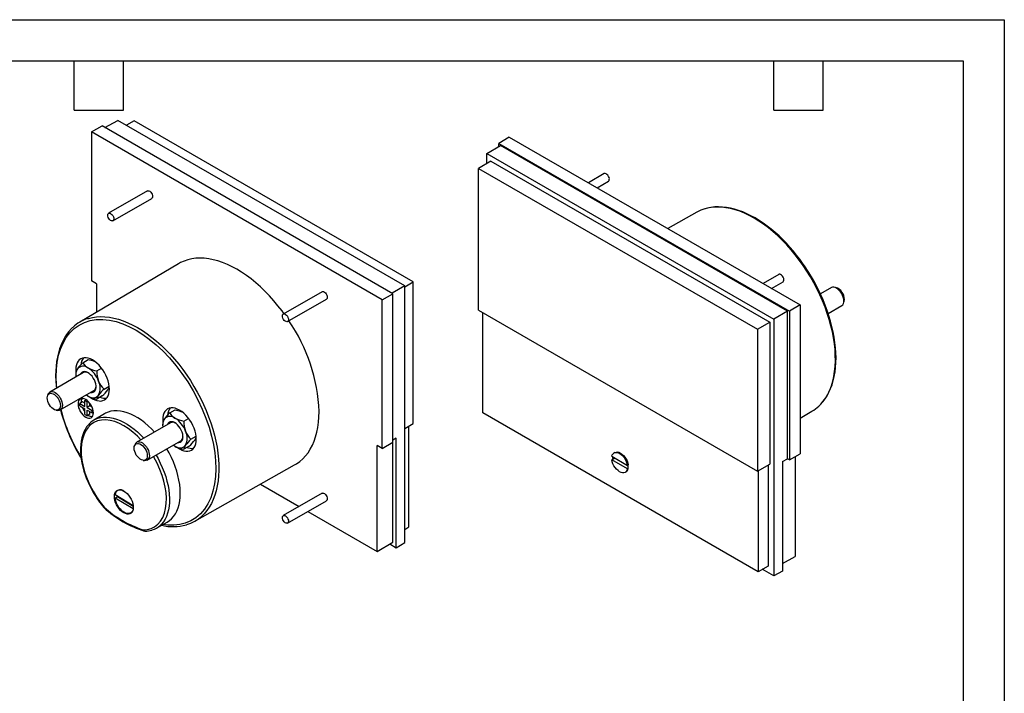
# Model space of a CAD drawing. Header units: millimetres. Extents: x 0 to 419, y 0 to 324.
# Tile 3 of 3: x 191 to 419, y 168 to 324. Entities that reach past the tile are written whole.
import ezdxf

# ---------------------------------------------------------------- set-up
doc = ezdxf.new("R2010")
doc.units = ezdxf.units.MM
doc.header["$LTSCALE"] = 1.5
doc.layers.add('TEXT', color=140, linetype='Continuous', lineweight=25)

msp = doc.modelspace()

# ---------------------------------------------------------------- linework, layer by layer
at = {"color": 7, "linetype": 'Continuous'}
for p, q in [((0.004, 323.854), (419.104, 323.854)), ((419.104, 323.854), (419.104, 0.004))]:
    msp.add_line(p, q, dxfattribs=at)
for p, q in [((207.847, 297.858), (210.344, 299.249)), ((277.617, 260.413), (210.344, 299.249)), ((210.984, 298.879), (213.978, 300.548)), ((280.347, 262.234), (213.978, 300.548)), ((217.715, 300.403), (215.941, 299.414)), ((282.267, 263.138), (217.715, 300.403)), ((207.847, 297.858), (207.847, 263.4)), ((275.164, 258.997), (207.847, 297.858)), ((304.551, 296.676), (302.098, 295.21)), ((304.551, 296.676), (371.868, 257.815)), ((299.368, 292.835), (302.522, 294.72)), ((302.098, 295.21), (369.371, 256.374)), ((302.098, 294.466), (302.098, 295.21)), ((368.947, 256.374), (302.522, 294.72)), ((299.368, 292.835), (365.737, 254.521)), ((299.368, 290.571), (299.368, 292.835)), ((300.252, 291.1), (297.448, 289.424)), ((297.448, 289.424), (362, 252.159)), ((297.448, 256.607), (297.448, 289.424)), ((300.252, 291.1), (364.854, 253.806)), ((326.484, 288.208), (322.852, 286.111)), ((324.852, 284.956), (327.484, 286.476)), ((220.8, 284.206), (211.82, 279.021)), ((212.82, 277.289), (221.8, 282.474)), ((347.97, 279.273), (341.251, 275.49)), ((227.975, 267.337), (205.133, 253.824)), ((366.896, 264.879), (363.263, 262.782)), ((209.049, 262.706), (207.847, 263.4)), ((209.049, 262.706), (209.049, 256.14)), ((280.347, 262.234), (277.405, 260.535)), ((280.347, 262.029), (282.267, 263.138)), ((280.347, 202.781), (280.347, 262.234)), ((282.267, 230.321), (282.267, 263.138)), ((365.263, 261.627), (367.895, 263.147)), ((261.211, 260.877), (252.231, 255.693)), ((275.164, 258.997), (277.617, 260.413)), ((277.617, 226.005), (277.617, 260.413)), ((379.076, 261.807), (376.555, 260.352)), ((380.04, 261.859), (379.671, 261.909)), ((253.231, 253.961), (262.211, 259.145)), ((275.164, 224.539), (275.164, 258.997)), ((371.868, 257.815), (369.371, 256.374)), ((371.868, 257.815), (371.868, 223.357)), ((378.343, 255.842), (381.476, 257.65)), ((381.861, 258.114), (382.002, 258.459)), ((297.448, 256.607), (362, 219.342)), ((298.398, 232.822), (298.398, 256.058)), ((368.947, 256.374), (365.737, 254.521)), ((368.947, 222.21), (368.947, 256.374)), ((369.371, 256.374), (369.371, 221.965)), ((362, 252.159), (364.854, 253.806)), ((364.854, 253.806), (364.854, 220.932)), ((365.737, 254.521), (365.737, 195.068)), ((362, 252.159), (362, 219.342)), ((205.857, 244.424), (207.103, 245.143)), ((206.029, 242.143), (198.239, 237.645)), ((204.224, 242.82), (204.241, 242.392)), ((204.224, 242.1), (204.224, 241.595)), ((209.123, 242.538), (210.2, 243.16)), ((197.854, 237.182), (197.713, 236.837)), ((200.639, 233.488), (208.429, 237.986)), ((210.756, 238.329), (211.959, 239.024)), ((205.815, 235.369), (205.179, 235.001)), ((205.179, 234.43), (205.179, 235.001)), ((205.179, 235.001), (206.345, 234.328)), ((205.461, 235.287), (205.464, 235.166)), ((206.345, 235.062), (205.815, 235.369)), ((206.345, 235.675), (206.625, 235.837)), ((206.345, 234.328), (206.345, 235.675)), ((206.345, 235.675), (206.84, 235.389)), ((206.84, 235.389), (207.044, 235.507)), ((206.84, 234.042), (206.84, 235.389)), ((207.477, 234.409), (207.477, 235.025)), ((210.369, 236.725), (209.123, 236.006)), ((199.675, 233.437), (200.044, 233.387)), ((205.179, 234.43), (206.345, 233.756)), ((206.345, 232.409), (206.345, 233.756)), ((207.477, 234.409), (206.84, 234.042)), ((206.84, 234.042), (208.007, 233.368)), ((206.84, 233.47), (208.007, 232.797)), ((206.84, 232.123), (206.84, 233.47)), ((207.477, 232.49), (206.84, 232.123)), ((208.01, 234.101), (207.477, 234.409)), ((207.477, 232.49), (207.477, 233.103)), ((208.007, 233.368), (208.211, 233.486)), ((208.007, 232.797), (208.007, 233.368)), ((208.287, 232.958), (208.007, 232.797)), ((210.884, 232.605), (208.421, 231.148)), ((225.973, 232.811), (227.219, 233.53)), ((362.111, 196.042), (298.398, 232.822)), ((371.868, 231.571), (374.582, 233.176)), ((206.345, 232.409), (206.84, 232.123)), ((226.145, 230.53), (218.355, 226.033)), ((224.34, 231.207), (224.357, 230.779)), ((224.34, 230.488), (224.34, 229.982)), ((229.239, 230.926), (230.315, 231.547)), ((280.347, 229.173), (282.267, 230.321)), ((281.317, 206.408), (281.317, 229.753)), ((220.755, 221.876), (228.545, 226.373)), ((230.872, 226.717), (232.074, 227.411)), ((275.164, 224.539), (277.617, 226.005)), ((277.599, 202.91), (277.599, 225.994)), ((278.377, 226.958), (277.617, 226.503)), ((278.377, 201.604), (278.377, 226.958)), ((217.969, 225.569), (217.828, 225.224)), ((230.485, 225.113), (229.239, 224.393)), ((275.164, 224.539), (273.962, 225.233)), ((273.962, 200.736), (273.962, 225.233)), ((328.955, 223.65), (328.778, 223.548)), ((369.371, 221.965), (371.868, 223.357)), ((205.033, 223.036), (205.477, 222.297)), ((219.791, 221.824), (220.16, 221.774)), ((328.448, 222.048), (328.271, 221.946)), ((331.879, 219.833), (328.271, 221.946)), ((328.276, 222.76), (331.885, 220.647)), ((328.484, 222.027), (328.448, 222.048)), ((329.009, 222.331), (328.484, 222.027)), ((367.742, 221.539), (368.947, 222.21)), ((367.742, 221.539), (367.742, 196.185)), ((369.371, 221.965), (368.947, 222.21)), ((370.666, 222.687), (370.666, 199.554)), ((231.745, 207.726), (254.87, 220.749)), ((331.378, 219.045), (331.555, 219.147)), ((331.879, 219.833), (332.056, 219.935)), ((331.885, 220.647), (332.061, 220.749)), ((332.05, 220.556), (331.89, 220.65)), ((332.056, 219.935), (332.02, 219.956)), ((362, 219.342), (364.854, 220.932)), ((362.111, 219.403), (362.111, 196.042)), ((364.429, 220.695), (364.429, 197.334)), ((214.233, 215.015), (213.913, 214.83)), ((246.986, 216.309), (255.915, 211.154)), ((261.211, 214.212), (252.231, 209.027)), ((213.313, 213.098), (213.879, 213.425)), ((217.495, 210.56), (213.313, 213.098)), ((213.331, 213.904), (217.503, 211.372)), ((213.879, 213.425), (217.521, 211.214)), ((253.231, 207.295), (262.211, 212.479)), ((216.913, 209.634), (217.233, 209.818)), ((217.511, 210.569), (217.495, 210.56)), ((257.915, 210), (273.962, 200.736)), ((222.875, 206.11), (225.368, 207.514)), ((220.274, 205.425), (220.165, 205.437)), ((280.347, 205.829), (281.317, 206.408)), ((273.962, 200.736), (277.599, 202.91)), ((276.87, 202.474), (278.377, 201.604)), ((278.377, 201.604), (280.347, 202.781)), ((367.742, 197.925), (370.666, 199.554)), ((364.429, 197.334), (362.111, 196.042)), ((365.737, 195.068), (363.098, 196.592)), ((367.742, 196.185), (365.737, 195.068))]:
    msp.add_line(p, q)
at = {"flags": 128}
for points in [[(327.637, 287.278), (327.522, 287.562), (327.354, 287.825), (327.149, 288.041), (326.929, 288.188), (326.713, 288.253), (326.525, 288.228), (326.484, 288.208)], [(220.8, 284.206), (220.931, 284.249), (221.135, 284.229), (221.356, 284.121), (221.571, 283.938), (221.759, 283.695), (221.903, 283.418), (221.987, 283.133), (222.005, 282.868), (221.953, 282.65), (221.837, 282.499), (221.8, 282.474)], [(376.173, 234.375), (376.609, 234.813), (377.219, 235.532), (377.772, 236.323), (378.268, 237.183), (378.705, 238.108), (379.081, 239.097), (379.394, 240.145), (379.645, 241.248), (379.831, 242.404), (379.952, 243.607), (380.008, 244.854), (379.999, 246.141), (379.925, 247.462), (379.785, 248.814), (379.581, 250.191), (379.313, 251.589), (378.982, 253.003), (378.589, 254.428), (378.135, 255.859), (377.623, 257.291), (377.054, 258.719), (376.429, 260.139), (375.752, 261.545), (375.024, 262.932), (374.247, 264.295), (373.426, 265.631), (372.562, 266.933), (371.658, 268.198), (370.718, 269.422), (369.745, 270.599), (368.743, 271.726), (367.714, 272.799), (366.662, 273.814), (365.591, 274.769), (364.505, 275.658), (363.408, 276.48), (362.303, 277.231), (361.194, 277.909), (360.085, 278.511), (358.98, 279.036), (357.882, 279.481), (356.796, 279.846), (355.725, 280.128), (354.674, 280.327), (353.645, 280.442), (352.642, 280.472), (351.669, 280.418), (350.729, 280.28), (349.826, 280.058), (349.802, 280.051)], [(374.682, 263.964), (373.891, 265.283), (373.562, 265.801), (373.003, 266.651), (372.405, 267.516), (371.746, 268.422), (371.039, 269.342), (370.289, 270.264), (369.504, 271.176), (368.686, 272.07), (367.84, 272.94), (366.971, 273.779), (366.08, 274.582), (365.171, 275.346), (364.248, 276.068), (363.314, 276.743), (362.37, 277.369), (361.42, 277.944), (360.466, 278.465), (359.512, 278.931), (358.559, 279.34), (357.609, 279.69), (356.666, 279.98), (355.731, 280.209), (354.806, 280.375), (353.893, 280.477), (352.996, 280.515), (352.114, 280.486), (351.251, 280.39), (350.408, 280.226), (349.872, 280.072)], [(211.666, 278.845), (211.782, 278.996), (211.95, 279.065), (212.155, 279.045), (212.375, 278.937), (212.59, 278.753), (212.779, 278.511), (212.923, 278.234), (213.007, 277.949), (213.024, 277.684), (212.973, 277.466), (212.857, 277.315), (212.689, 277.246), (212.484, 277.266), (212.264, 277.374), (212.049, 277.558), (211.86, 277.8), (211.717, 278.077), (211.632, 278.362), (211.615, 278.627), (211.666, 278.845)], [(252.407, 255.794), (251.957, 256.407), (251.015, 257.622), (250.041, 258.79), (249.039, 259.909), (248.011, 260.974), (246.96, 261.982), (245.892, 262.93), (244.808, 263.814), (243.713, 264.631), (242.611, 265.378), (241.505, 266.054), (240.4, 266.655), (239.297, 267.18), (238.203, 267.627), (237.119, 267.994), (236.051, 268.28), (235, 268.485), (233.972, 268.607), (232.969, 268.646), (231.996, 268.601), (231.054, 268.474), (230.148, 268.265), (229.28, 267.973), (228.453, 267.601), (227.975, 267.337)], [(368.049, 263.949), (367.933, 264.233), (367.765, 264.496), (367.56, 264.712), (367.34, 264.859), (367.125, 264.924), (366.936, 264.899), (366.896, 264.879)], [(376.225, 234.426), (376.466, 234.647), (377.093, 235.34), (377.616, 236.03), (378.093, 236.775), (378.524, 237.574), (378.905, 238.424), (379.238, 239.323), (379.519, 240.267), (379.75, 241.254), (379.93, 242.281), (380.057, 243.345), (380.133, 244.443), (380.156, 245.572), (380.128, 246.728), (380.048, 247.909), (379.916, 249.112), (379.735, 250.331), (379.503, 251.565), (379.223, 252.809), (378.895, 254.058), (378.521, 255.309), (378.104, 256.556), (377.647, 257.791), (377.155, 259.003), (376.641, 260.169), (376.109, 261.291), (375.711, 262.081), (375.3, 262.857), (374.682, 263.964)], [(261.211, 260.877), (261.342, 260.92), (261.546, 260.9), (261.767, 260.793), (261.982, 260.609), (262.17, 260.366), (262.314, 260.089), (262.399, 259.804), (262.416, 259.539), (262.364, 259.321), (262.249, 259.17), (262.211, 259.145)], [(381.973, 258.753), (381.94, 259.155), (381.843, 259.578), (381.685, 260.008), (381.474, 260.426), (381.216, 260.818), (380.922, 261.168), (380.604, 261.463), (380.272, 261.691), (379.941, 261.843), (379.623, 261.915), (379.33, 261.902), (379.076, 261.807)], [(382.002, 258.459), (382.07, 258.685), (382.103, 259.032)], [(252.078, 255.516), (252.193, 255.667), (252.362, 255.736), (252.566, 255.716), (252.787, 255.608), (253.002, 255.424), (253.19, 255.182), (253.334, 254.905), (253.418, 254.62), (253.436, 254.355), (253.384, 254.137), (253.268, 253.986), (253.1, 253.917), (252.896, 253.937), (252.675, 254.045), (252.46, 254.229), (252.271, 254.471), (252.128, 254.748), (252.043, 255.033), (252.026, 255.298), (252.078, 255.516)], [(199.86, 238.581), (199.782, 239.295), (199.706, 241.196), (199.763, 242.935), (199.949, 244.589), (200.26, 246.146), (200.695, 247.596), (201.281, 248.989), (201.995, 250.243), (202.862, 251.381), (203.853, 252.351), (204.979, 253.157), (206.217, 253.773), (207.554, 254.196), (208.98, 254.42), (210.458, 254.447), (211.999, 254.28), (213.538, 253.936), (215.112, 253.415), (216.636, 252.756), (218.171, 251.943), (219.705, 250.984), (221.23, 249.883), (222.804, 248.587), (224.343, 247.154), (225.884, 245.542), (227.362, 243.809), (228.788, 241.938), (230.125, 239.971), (231.362, 237.926), (232.489, 235.82), (233.48, 233.706), (234.347, 231.567), (235.061, 229.489), (235.647, 227.419), (236.082, 225.467), (236.393, 223.55), (236.579, 221.683), (236.636, 219.876), (236.56, 218.064), (236.344, 216.347), (235.975, 214.687), (235.463, 213.156), (234.798, 211.745), (233.993, 210.493), (233.056, 209.409), (231.994, 208.502), (230.837, 207.792), (229.577, 207.266), (228.269, 206.938), (226.884, 206.79), (225.501, 206.817), (224.394, 206.965)], [(206.975, 254.649), (207.153, 254.704), (208.057, 254.925), (208.997, 255.064), (209.97, 255.117), (210.972, 255.087), (212.001, 254.972), (213.053, 254.773), (214.124, 254.491), (215.21, 254.127), (216.307, 253.681), (217.412, 253.156), (218.521, 252.554), (219.63, 251.876), (220.736, 251.125), (221.833, 250.303), (222.919, 249.414), (223.99, 248.46), (225.041, 247.444), (226.07, 246.371), (227.073, 245.244), (228.046, 244.067), (228.986, 242.843), (229.89, 241.578), (230.754, 240.276), (231.575, 238.94), (232.351, 237.577), (233.079, 236.19), (233.757, 234.784), (234.381, 233.365), (234.951, 231.936), (235.463, 230.504), (235.916, 229.073), (236.309, 227.648), (236.641, 226.234), (236.909, 224.836), (237.113, 223.459), (237.253, 222.107), (237.327, 220.786), (237.336, 219.499), (237.28, 218.252), (237.158, 217.049), (236.972, 215.893), (236.722, 214.79), (236.408, 213.742), (236.032, 212.753), (235.596, 211.828), (235.1, 210.968), (234.546, 210.177), (233.937, 209.458), (233.372, 208.901)], [(203.464, 252.549), (203.249, 252.352), (202.622, 251.66), (202.099, 250.97), (201.622, 250.224), (201.191, 249.425), (200.81, 248.575), (200.477, 247.677), (200.196, 246.733), (199.965, 245.746), (199.785, 244.719), (199.658, 243.655), (199.582, 242.557), (199.559, 241.428), (199.587, 240.271), (199.668, 239.09), (199.731, 238.507)], [(207.654, 236.38), (208.113, 236.083), (208.621, 235.829), (209.12, 235.655), (209.601, 235.566), (210.058, 235.563), (210.481, 235.645), (210.863, 235.811), (211.198, 236.059), (211.481, 236.385), (211.706, 236.782), (211.87, 237.243), (211.969, 237.762), (212.002, 238.329), (211.969, 238.935), (211.87, 239.568), (211.706, 240.219), (211.481, 240.876), (211.198, 241.527), (210.863, 242.162), (210.481, 242.771), (210.058, 243.341), (209.601, 243.864), (209.12, 244.331), (208.621, 244.734), (208.113, 245.065), (207.605, 245.32), (207.106, 245.493), (206.625, 245.583), (206.168, 245.586), (205.745, 245.504), (205.363, 245.338), (205.028, 245.09), (204.745, 244.764), (204.52, 244.367), (204.356, 243.905), (204.257, 243.387), (204.224, 242.82)], [(207.103, 245.143), (208.065, 244.913), (208.647, 244.688)], [(207.69, 237.559), (207.989, 237.547), (208.279, 237.618), (208.525, 237.774), (208.718, 238.009), (208.85, 238.315), (208.918, 238.68), (208.918, 239.091), (208.85, 239.534), (208.718, 239.992), (208.525, 240.449), (208.279, 240.889), (207.989, 241.295), (207.665, 241.653), (207.319, 241.95), (206.963, 242.175), (206.611, 242.32), (206.274, 242.38), (205.965, 242.352), (205.696, 242.238), (205.476, 242.042), (205.313, 241.771), (205.291, 241.716)], [(197.612, 236.272), (197.646, 236.617), (197.745, 236.909), (197.905, 237.134), (198.118, 237.283), (198.375, 237.35), (198.666, 237.33), (198.977, 237.226), (199.295, 237.042), (199.606, 236.786), (199.896, 236.468), (200.152, 236.104), (200.365, 235.708), (200.523, 235.298), (200.62, 234.893), (200.653, 234.509), (200.619, 234.163), (200.52, 233.872), (200.361, 233.646), (200.148, 233.497), (199.89, 233.431), (199.599, 233.45), (199.288, 233.554), (198.971, 233.738), (198.66, 233.995), (198.37, 234.312), (198.113, 234.677), (197.901, 235.073), (197.743, 235.482), (197.645, 235.888), (197.612, 236.272)], [(197.854, 237.182), (197.872, 237.225), (198.03, 237.473), (198.242, 237.647), (198.499, 237.741), (198.793, 237.752), (199.111, 237.679), (199.443, 237.525), (199.774, 237.295), (200.092, 236.999), (200.385, 236.648), (200.642, 236.255), (200.852, 235.836), (201.008, 235.407), (201.104, 234.984), (201.136, 234.583), (201.103, 234.22), (201.005, 233.909), (200.848, 233.661), (200.636, 233.487), (200.379, 233.393), (200.085, 233.382), (200.044, 233.387)], [(204.754, 234.879), (204.788, 234.461), (204.889, 234.02), (205.052, 233.573), (205.272, 233.136), (205.54, 232.728), (205.846, 232.363), (206.177, 232.055), (206.522, 231.817), (206.867, 231.657), (207.199, 231.582), (207.504, 231.594), (207.772, 231.693), (207.992, 231.876), (208.155, 232.134), (208.256, 232.459), (208.29, 232.838), (208.256, 233.256), (208.155, 233.697), (207.992, 234.144), (207.772, 234.58), (207.504, 234.989), (207.199, 235.354), (206.867, 235.661), (206.522, 235.9), (206.177, 236.059), (205.846, 236.135), (205.54, 236.123), (205.272, 236.023), (205.052, 235.841), (204.889, 235.582), (204.788, 235.257), (204.754, 234.879)], [(207.052, 236.696), (206.683, 236.937), (206.652, 236.96)], [(222.429, 228.385), (221.791, 229.061), (221.011, 229.811), (220.212, 230.498), (219.401, 231.118), (218.582, 231.667), (217.76, 232.141), (216.941, 232.538), (216.129, 232.855), (215.331, 233.089), (214.551, 233.24), (213.795, 233.306), (213.066, 233.287), (212.371, 233.183), (211.712, 232.994), (211.096, 232.723), (210.884, 232.605)], [(227.77, 224.767), (228.229, 224.471), (228.736, 224.216), (229.235, 224.043), (229.717, 223.954), (230.173, 223.95), (230.596, 224.032), (230.979, 224.199), (231.314, 224.447), (231.597, 224.772), (231.822, 225.169), (231.985, 225.631), (232.085, 226.15), (232.118, 226.717), (232.085, 227.322), (231.985, 227.956), (231.822, 228.606), (231.597, 229.263), (231.314, 229.915), (230.979, 230.55), (230.596, 231.158), (230.173, 231.729), (229.717, 232.252), (229.235, 232.719), (228.736, 233.121), (228.229, 233.453), (227.721, 233.707), (227.222, 233.881), (226.74, 233.97), (226.284, 233.974), (225.861, 233.891), (225.479, 233.725), (225.143, 233.477), (224.861, 233.152), (224.636, 232.755), (224.472, 232.293), (224.373, 231.774), (224.34, 231.207), (224.34, 231.207)], [(227.219, 233.53), (228.181, 233.3), (228.763, 233.076)], [(254.87, 220.749), (255.34, 221.032), (256.075, 221.562), (256.762, 222.168), (257.396, 222.848), (257.977, 223.6), (258.502, 224.422), (258.97, 225.31), (259.378, 226.261), (259.726, 227.273), (260.012, 228.342), (260.236, 229.464), (260.396, 230.635), (260.493, 231.853), (260.525, 233.111)], [(207.489, 230.432), (207.131, 230.071), (206.733, 229.564), (206.382, 229.002), (206.08, 228.387), (205.827, 227.724), (205.625, 227.016), (205.475, 226.268), (205.377, 225.483), (205.332, 224.666), (205.338, 223.822), (205.396, 222.954), (205.505, 222.068), (205.662, 221.169), (205.868, 220.262), (206.119, 219.354), (206.411, 218.453), (206.738, 217.574), (207.083, 216.749), (207.405, 216.048), (207.676, 215.499), (208.011, 214.866), (208.285, 214.378)], [(219.309, 226.584), (218.474, 227.451), (217.429, 228.385), (216.38, 229.185), (215.342, 229.848), (214.305, 230.383), (213.256, 230.794), (212.211, 231.066), (211.176, 231.187), (210.185, 231.145), (209.256, 230.935), (208.407, 230.562), (207.653, 230.033), (207.005, 229.361), (206.476, 228.573), (206.062, 227.683), (205.761, 226.708), (205.566, 225.642), (205.479, 224.47), (205.507, 223.203), (205.661, 221.839), (205.94, 220.42), (206.345, 218.966), (206.868, 217.506), (207.498, 216.067), (208.224, 214.67), (209.016, 213.359), (209.867, 212.134), (210.761, 211.005)], [(209.357, 231.574), (209.958, 231.736), (210.647, 231.833), (211.368, 231.846), (212.117, 231.777), (212.888, 231.624), (213.677, 231.39), (214.478, 231.076), (215.287, 230.683), (216.099, 230.215), (216.908, 229.673), (217.709, 229.062), (218.498, 228.386), (219.269, 227.648), (219.935, 226.945)], [(227.806, 225.947), (228.105, 225.935), (228.395, 226.006), (228.641, 226.162), (228.834, 226.397), (228.966, 226.702), (229.033, 227.067), (229.033, 227.478), (228.966, 227.921), (228.834, 228.38), (228.641, 228.837), (228.395, 229.276), (228.105, 229.683), (227.781, 230.041), (227.435, 230.337), (227.079, 230.562), (226.726, 230.707), (226.39, 230.767), (226.081, 230.74), (225.812, 230.626), (225.592, 230.429), (225.429, 230.158), (225.406, 230.104)], [(218.485, 225.736), (218.775, 225.719), (219.086, 225.617), (219.403, 225.435), (219.715, 225.18), (220.005, 224.863), (220.263, 224.5), (220.476, 224.105), (220.636, 223.695), (220.735, 223.289), (220.769, 222.905), (220.736, 222.558), (220.639, 222.265), (220.481, 222.038), (220.269, 221.887), (220.012, 221.819), (219.722, 221.836), (219.411, 221.938), (219.094, 222.121), (218.783, 222.376), (218.492, 222.692), (218.234, 223.055), (218.021, 223.451), (217.861, 223.86), (217.762, 224.266), (217.728, 224.651), (217.761, 224.997), (217.858, 225.29), (218.016, 225.517), (218.228, 225.668), (218.485, 225.736)], [(218.702, 226.141), (219.005, 226.126), (219.329, 226.027), (219.661, 225.849), (219.99, 225.598), (220.301, 225.283), (220.584, 224.918), (220.828, 224.516), (221.022, 224.092), (221.16, 223.662), (221.237, 223.244), (221.248, 222.854), (221.195, 222.505), (221.079, 222.212), (220.904, 221.987), (220.677, 221.837), (220.407, 221.768), (220.16, 221.774)], [(225.368, 207.514), (225.894, 207.857), (226.409, 208.3), (226.87, 208.819), (227.276, 209.41), (227.623, 210.07), (227.909, 210.795), (228.132, 211.579), (228.291, 212.419), (228.385, 213.307), (228.414, 214.239), (228.376, 215.209), (228.273, 216.211), (228.104, 217.237), (227.872, 218.281), (227.577, 219.337), (227.222, 220.398), (226.808, 221.457), (226.339, 222.507), (225.817, 223.542), (225.284, 224.49)], [(227.168, 225.083), (226.799, 225.324), (226.768, 225.347)], [(328.276, 222.76), (328.383, 223.097), (328.555, 223.365), (328.785, 223.552), (329.066, 223.653), (329.385, 223.663), (329.732, 223.582), (330.091, 223.412), (330.45, 223.161), (330.795, 222.837), (331.112, 222.455), (331.389, 222.027), (331.616, 221.572), (331.783, 221.106), (331.885, 220.647)], [(328.955, 223.65), (328.962, 223.655), (329.243, 223.755), (329.562, 223.765), (329.908, 223.684), (330.268, 223.514), (330.627, 223.263), (330.972, 222.939), (331.289, 222.557), (331.566, 222.129), (331.793, 221.674), (331.96, 221.208), (332.061, 220.749)], [(219.924, 205.715), (220.818, 205.812), (221.669, 206.055), (222.461, 206.451), (223.186, 207.01), (223.816, 207.722), (224.34, 208.578), (224.744, 209.565), (225.024, 210.66), (225.178, 211.847), (225.206, 213.081), (225.119, 214.354), (224.924, 215.646), (224.623, 216.968), (224.209, 218.336), (223.68, 219.734), (223.032, 221.155), (222.278, 222.554), (222.186, 222.702)], [(222.791, 223.051), (223.263, 222.216), (223.784, 221.196), (224.254, 220.161), (224.67, 219.116), (225.03, 218.068), (225.33, 217.024), (225.57, 215.99), (225.748, 214.973), (225.862, 213.979), (225.912, 213.015), (225.897, 212.086), (225.819, 211.199), (225.676, 210.358), (225.471, 209.57), (225.203, 208.84), (224.876, 208.171), (224.491, 207.568), (224.051, 207.035), (223.754, 206.744)], [(331.879, 219.833), (331.773, 219.496), (331.601, 219.229), (331.371, 219.041), (331.09, 218.94), (330.771, 218.93), (330.424, 219.012), (330.065, 219.181), (329.705, 219.433), (329.361, 219.756), (329.044, 220.139), (328.766, 220.566), (328.54, 221.021), (328.373, 221.488), (328.271, 221.946)], [(213.15, 213.456), (213.184, 213.877), (213.283, 214.246), (213.444, 214.553), (213.663, 214.787), (213.933, 214.944), (214.246, 215.016), (214.593, 215.002), (214.962, 214.904), (215.342, 214.722), (215.723, 214.464), (216.092, 214.137), (216.438, 213.75), (216.751, 213.317), (217.022, 212.849), (217.241, 212.361), (217.402, 211.868), (217.501, 211.384), (217.535, 210.926), (217.501, 210.505), (217.402, 210.136), (217.241, 209.829), (217.022, 209.595), (216.751, 209.439), (216.438, 209.366), (216.092, 209.38), (215.723, 209.478), (215.342, 209.66), (214.962, 209.918), (214.593, 210.245), (214.246, 210.632), (213.933, 211.065), (213.663, 211.533), (213.444, 212.021), (213.283, 212.514), (213.184, 212.998), (213.15, 213.456)], [(261.211, 214.212), (261.342, 214.255), (261.546, 214.235), (261.767, 214.127), (261.982, 213.943), (262.17, 213.701), (262.314, 213.424), (262.399, 213.139), (262.416, 212.874), (262.364, 212.656), (262.249, 212.505), (262.211, 212.479)], [(217.495, 210.56), (217.392, 210.207), (217.228, 209.916), (217.009, 209.696), (216.74, 209.555), (216.431, 209.495), (216.091, 209.519), (215.729, 209.627), (215.358, 209.815), (214.989, 210.076), (214.633, 210.404), (214.301, 210.788), (214.003, 211.217), (213.748, 211.676), (213.544, 212.153), (213.398, 212.632), (213.313, 213.098)], [(213.879, 213.425), (213.868, 213.533), (213.865, 213.58)], [(210.761, 211.005), (210.736, 210.943), (210.732, 210.898), (210.744, 210.877)], [(210.744, 210.877), (210.747, 210.87), (210.776, 210.857), (210.863, 210.871), (210.902, 210.889)], [(210.761, 211.005), (210.745, 210.933), (210.75, 210.88), (210.772, 210.844), (210.773, 210.844)], [(252.078, 208.851), (252.193, 209.002), (252.362, 209.071), (252.566, 209.05), (252.787, 208.943), (253.002, 208.759), (253.19, 208.517), (253.334, 208.24), (253.418, 207.955), (253.436, 207.69), (253.384, 207.471), (253.268, 207.32), (253.1, 207.252), (252.896, 207.272), (252.675, 207.379), (252.46, 207.563), (252.271, 207.806), (252.128, 208.083), (252.043, 208.368), (252.026, 208.633), (252.078, 208.851)]]:
    msp.add_lwpolyline(points, dxfattribs=at)
for centre, radius, start, end in [((327.037, 286.977), 0.672, 311.76473, 26.59774), ((352.383, 271.428), 9.001, 106.66281, 119.35628), ((367.448, 263.648), 0.672, 311.76473, 26.59774), ((379.165, 259.054), 2.938, 359.56014, 72.66862), ((380.795, 258.621), 1.186, 305.05849, 6.41811), ((209.701, 246.1), 8.972, 107.68501, 133.56669), ((220.448, 231.485), 40.11, 2.3236, 34.3944), ((213.226, 236.626), 10.729, 133.38339, 143.49102), ((208.396, 243.73), 3.026, 142.73139, 176.31155), ((208.612, 245.983), 3.166, 209.51667, 240.48954), ((207.073, 241.573), 2.857, 149.82216, 189.1887), ((205.914, 241.929), 1.698, 140.51722, 174.22878), ((205.94, 241.866), 1.759, 50.75183, 139.4672), ((206.52, 241.076), 1.174, 57.92775, 114.70305), ((203.741, 238.059), 6.139, 20.22711, 57.36203), ((210.056, 248.79), 6.321, 241.62564, 261.50819), ((215.515, 242.357), 6.395, 178.37492, 199.89153), ((214.356, 242.118), 5.226, 201.74955, 226.4618), ((206.235, 238.548), 3.652, 333.43643, 26.56357), ((207.774, 238.932), 1.151, 304.67096, 2.68748), ((218.684, 230.037), 11.473, 133.71182, 143.16259), ((202.441, 245.018), 11.473, 313.71181, 323.16259), ((210.256, 239.249), 1.761, 320.95593, 344.60906), ((206.988, 235.354), 1.528, 149.10044, 182.53414), ((208.165, 238.058), 1.759, 230.75183, 319.4672), ((210.147, 242.529), 6.603, 242.05402, 261.07981), ((210.942, 235.781), 1.833, 141.78933, 172.95666), ((210.964, 238.997), 2.787, 246.80309, 278.3647), ((241.92, 244.544), 42.699, 194.97918, 210.24563), ((239.64, 243.5), 40.118, 194.33779, 211.54441), ((209.67, 235.676), 4.262, 201.26637, 218.73139), ((233.342, 225.014), 10.729, 133.38339, 143.49102), ((228.512, 232.117), 3.026, 142.73139, 176.31155), ((228.727, 234.371), 3.166, 209.51667, 240.48954), ((369.966, 240.958), 9.048, 300.67091, 313.31231), ((208.084, 233.654), 1.669, 234.95572, 269.66662), ((210.906, 226.946), 4.881, 108.51238, 133.55685), ((227.188, 229.961), 2.857, 149.82216, 189.1887), ((226.029, 230.317), 1.698, 140.51722, 174.22878), ((226.055, 230.254), 1.759, 50.75183, 139.4672), ((226.636, 229.464), 1.174, 57.92775, 114.70305), ((223.857, 226.446), 6.139, 20.22711, 57.36203), ((230.172, 237.177), 6.321, 241.62564, 261.50819), ((235.631, 230.744), 6.395, 178.37492, 199.89153), ((234.471, 230.505), 5.226, 201.74955, 226.4618), ((226.351, 226.935), 3.652, 333.43643, 26.56357), ((218.792, 225.27), 0.875, 95.89661, 160.05475), ((227.89, 227.32), 1.151, 304.67096, 2.68748), ((238.8, 218.424), 11.473, 133.71182, 143.16259), ((222.557, 233.405), 11.473, 313.71181, 323.16259), ((230.372, 227.636), 1.761, 320.95593, 344.60906), ((228.281, 226.445), 1.759, 230.75183, 319.4672), ((230.263, 230.916), 6.603, 242.05402, 261.07981), ((231.058, 224.168), 1.833, 141.78933, 172.95666), ((231.08, 227.384), 2.787, 246.80309, 278.3647), ((331.003, 222.431), 2.551, 175.04247, 189.10543), ((330.95, 220.086), 1.117, 302.79955, 352.26074), ((329.691, 220.378), 2.367, 349.74393, 9.5347), ((228.154, 225.727), 22.882, 209.73524, 220.46404), ((214.579, 213.726), 1.261, 50.66033, 171.88673), ((227.241, 228.972), 24.38, 227.46979, 252.53559), ((227.539, 229.088), 24.778, 227.41681, 252.66838), ((227.333, 215.558), 8.988, 286.50829, 312.21108), ((220.33, 205.823), 0.42, 194.90725, 246.92916), ((220.243, 205.747), 0.32, 185.74468, 254.7319), ((220.242, 210.519), 5.099, 270.36022, 288.23229), ((220.486, 210.352), 4.868, 286.96692, 312.17491), ((226.668, 217.733), 11.262, 256.60784, 286.23026)]:
    msp.add_arc(centre, radius, start, end)
at = {"layer": 'TEXT'}
for p, q in [((9.525, 314.325), (409.575, 314.325)), ((203.835, 302.895), (203.835, 314.325)), ((215.265, 302.895), (215.265, 314.325)), ((365.76, 302.895), (365.76, 314.325)), ((377.19, 302.895), (377.19, 314.325)), ((409.575, 314.325), (409.575, 9.525)), ((203.835, 302.895), (215.265, 302.895)), ((365.76, 302.895), (377.19, 302.895))]:
    msp.add_line(p, q, dxfattribs=at)

doc.saveas('drawing.dxf')
